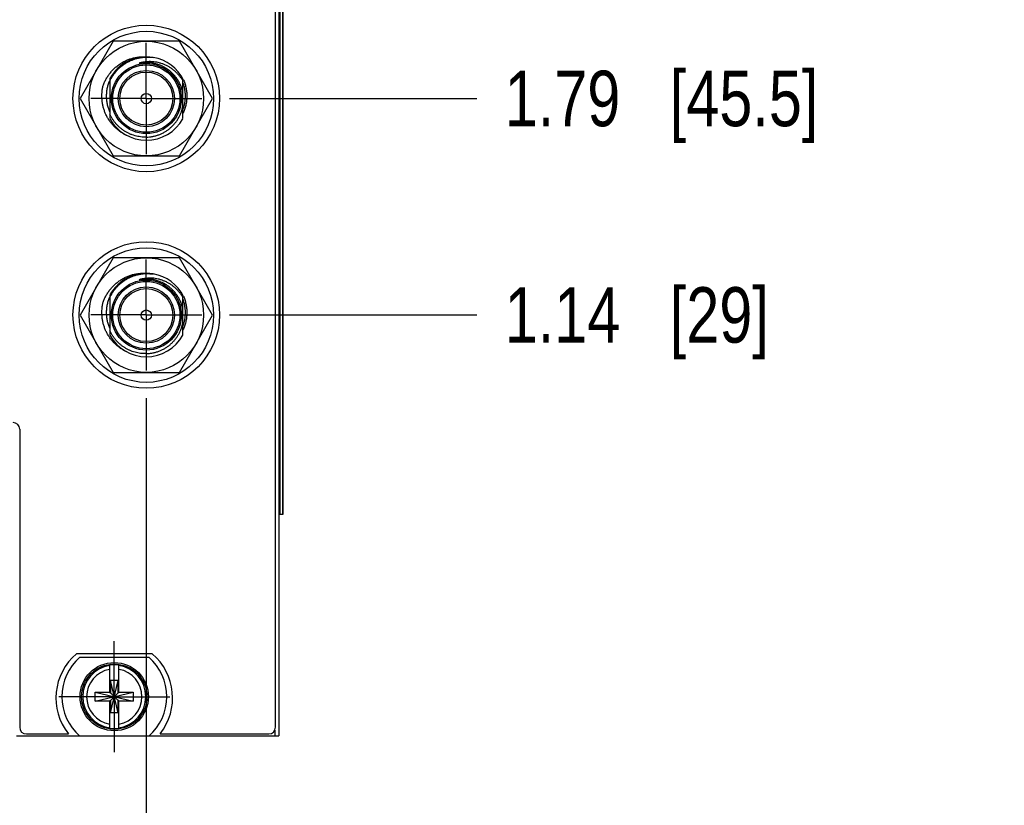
# Model space of a CAD drawing. Header units: inches. Extents: x 0 to 22, y 0 to 17.
# Tile 12 of 59: x 7.6 to 9.8, y 4 to 5.8. Entities that reach past the tile are written whole.
import ezdxf

# ---------------------------------------------------------------- set-up
doc = ezdxf.new("R2010")
doc.units = ezdxf.units.IN
doc.header["$LTSCALE"] = 1.21
doc.header["$MEASUREMENT"] = 0
doc.linetypes.add('CENTER', pattern=[0.6, 0.375, -0.075, 0.075, -0.075])
doc.layers.get('0').update_dxf_attribs({"linetype": 'CONTINUOUS'})
doc.layers.add('02___PRT_ALL_AXES', color=7, linetype='CONTINUOUS')
doc.layers.add('DIMENSIONS', color=7, linetype='CONTINUOUS')
doc.styles.get("Standard").update_dxf_attribs({"font": 'txt', "width": 0.8})
doc.dimstyles.new('DIMSTYLE_1', dxfattribs={"dimtxt": 0.125, "dimasz": 0.18, "dimexe": 0.125, "dimexo": 0.0625, "dimgap": 0.09, "dimtad": 0, "dimtih": 1, "dimtoh": 1, "dimlfac": 1.333333, "dimzin": 4, "dimdsep": 46, "dimtxsty": 'STANDARD', "dimblk": '_FILLED', "dimblk1": '_FILLED', "dimblk2": '_FILLED', "dimcen": 0.09, "dimadec": 0, "dimazin": 0, "dimtp": 0.001, "dimtm": 0.001, "dimtfac": 1, "dimtofl": 0, "dimtmove": 0, "dimatfit": 3, "dimldrblk": '_FILLED', "dimfxl": 1, "dimtolj": 1, "dimtzin": 4, "dimarcsym": 0})

# ---------------------------------------------------------------- blocks, each defined once
blk = doc.blocks.new('*D13')
at = {"layer": 'DIMENSIONS', "color": 2, "linetype": 'CONTINUOUS'}
blk.add_line((8.0451, 5.1252), (8.6023, 5.1252), dxfattribs=at)
at = {"layer": 'DIMENSIONS', "color": 2, "linetype": 'CONTINUOUS', "insert": (8.6648, 5.1877), "char_height": 0.125, "width": 0.925, "attachment_point": 1, "line_spacing_factor": 0.9}
blk.add_mtext('1.14{\\Ftxt.shx;\\W1.000000;\\H0.125000; }[29]', dxfattribs=at)
blk = doc.blocks.new('_FILLED')
at = {"color": 0, "linetype": 'BYBLOCK'}
blk.add_solid([(0, 0), (-1, 0.174), (-1, -0.174)], dxfattribs=at)
blk = doc.blocks.new('*D14')
at = {"layer": 'DIMENSIONS', "color": 2, "linetype": 'CONTINUOUS'}
blk.add_line((8.0451, 5.6127), (8.6023, 5.6127), dxfattribs=at)
at = {"layer": 'DIMENSIONS', "color": 2, "linetype": 'CONTINUOUS', "insert": (8.6648, 5.6752), "char_height": 0.125, "width": 1.125, "attachment_point": 1, "line_spacing_factor": 0.9}
blk.add_mtext('1.79{\\Ftxt.shx;\\W1.000000;\\H0.125000; }[45.5]', dxfattribs=at)
blk = doc.blocks.new('*D15')
at = {"layer": 'DIMENSIONS', "color": 2, "linetype": 'CONTINUOUS'}
blk.add_line((8.0451, 6.1002), (8.6023, 6.1002), dxfattribs=at)
at = {"layer": 'DIMENSIONS', "color": 2, "linetype": 'CONTINUOUS', "insert": (8.6648, 6.1627), "char_height": 0.125, "width": 0.925, "attachment_point": 1, "line_spacing_factor": 0.9}
blk.add_mtext('2.44{\\Ftxt.shx;\\W1.000000;\\H0.125000; }[62]', dxfattribs=at)
blk = doc.blocks.new('*D16')
at = {"layer": 'DIMENSIONS', "color": 2, "linetype": 'CONTINUOUS'}
blk.add_line((7.7466, 6.5749), (8.6023, 6.5749), dxfattribs=at)
at = {"layer": 'DIMENSIONS', "color": 2, "linetype": 'CONTINUOUS', "insert": (8.6648, 6.6374), "char_height": 0.125, "width": 1.125, "attachment_point": 1, "line_spacing_factor": 0.9}
blk.add_mtext('3.07{\\Ftxt.shx;\\W1.000000;\\H0.125000; }[78.1]', dxfattribs=at)
blk = doc.blocks.new('*D17')
at = {"layer": 'DIMENSIONS', "color": 2, "linetype": 'CONTINUOUS'}
for p, q in [((8.2887, 6.8441), (8.382, 6.9309)), ((8.382, 6.9309), (8.6023, 6.9309)), ((8.0451, 6.8441), (8.2887, 6.8441))]:
    blk.add_line(p, q, dxfattribs=at)
at = {"layer": 'DIMENSIONS', "color": 2, "linetype": 'CONTINUOUS', "insert": (8.6648, 6.9934), "char_height": 0.125, "width": 1.125, "attachment_point": 1, "line_spacing_factor": 0.9}
blk.add_mtext('3.43{\\Ftxt.shx;\\W1.000000;\\H0.125000; }[87.2]', dxfattribs=at)
blk = doc.blocks.new('*D18')
at = {"layer": 'DIMENSIONS', "color": 2, "linetype": 'CONTINUOUS'}
blk.add_line((7.7466, 7.0999), (8.6023, 7.0999), dxfattribs=at)
at = {"layer": 'DIMENSIONS', "color": 2, "linetype": 'CONTINUOUS', "insert": (8.6648, 7.1624), "char_height": 0.125, "width": 1.125, "attachment_point": 1, "line_spacing_factor": 0.9}
blk.add_mtext('3.77{\\Ftxt.shx;\\W1.000000;\\H0.125000; }[95.9]', dxfattribs=at)
blk = doc.blocks.new('*D19')
at = {"layer": 'DIMENSIONS', "color": 2, "linetype": 'CONTINUOUS'}
blk.add_line((6.673, 6.34), (8.6023, 6.34), dxfattribs=at)
at = {"layer": 'DIMENSIONS', "color": 2, "linetype": 'CONTINUOUS', "insert": (8.6648, 6.4025), "char_height": 0.125, "width": 1.125, "attachment_point": 1, "line_spacing_factor": 0.9}
blk.add_mtext('2.76{\\Ftxt.shx;\\W1.000000;\\H0.125000; }[70.1]', dxfattribs=at)
blk = doc.blocks.new('*D20')
at = {"layer": 'DIMENSIONS', "color": 2, "linetype": 'CONTINUOUS'}
blk.add_line((6.673, 6.7525), (8.6023, 6.7525), dxfattribs=at)
at = {"layer": 'DIMENSIONS', "color": 2, "linetype": 'CONTINUOUS', "insert": (8.6648, 6.815), "char_height": 0.125, "width": 1.125, "attachment_point": 1, "line_spacing_factor": 0.9}
blk.add_mtext('3.31{\\Ftxt.shx;\\W1.000000;\\H0.125000; }[84.1]', dxfattribs=at)
blk = doc.blocks.new('*D33')
at = {"layer": 'DIMENSIONS', "color": 2, "linetype": 'CONTINUOUS'}
blk.add_line((7.8575, 4.9376), (7.8575, 3.7076), dxfattribs=at)
at = {"layer": 'DIMENSIONS', "color": 2, "linetype": 'CONTINUOUS', "insert": (7.795, 3.6451), "char_height": 0.125, "width": 1.525, "attachment_point": 3, "rotation": 90, "line_spacing_factor": 0.9}
blk.add_mtext('4X 4.90{\\Ftxt.shx;\\W1.000000;\\H0.125000; }[124.4]', dxfattribs=at)

msp = doc.modelspace()

# ---------------------------------------------------------------- linework, layer by layer
at = {"color": 7, "linetype": 'CONTINUOUS'}
for p, q in [((8.156, 7.9759), (8.156, 4.1771)), ((8.1485, 4.1966), (8.1485, 7.9504)), ((8.1648, 7.6759), (8.1648, 4.6759)), ((7.7832, 5.7414), (7.7087, 5.6124)), ((7.9322, 5.7414), (7.7832, 5.7414)), ((8.0066, 5.6124), (7.9322, 5.7414)), ((7.8577, 5.6931), (7.8564, 5.6931)), ((7.7756, 5.6576), (7.7756, 5.6517)), ((7.9398, 5.5672), (7.9398, 5.6576)), ((7.7756, 5.6517), (7.7756, 5.5672)), ((7.7087, 5.6124), (7.7832, 5.4834)), ((7.9322, 5.4834), (8.0066, 5.6124)), ((7.7832, 5.4834), (7.9322, 5.4834)), ((7.7832, 5.2539), (7.7087, 5.1249)), ((7.9322, 5.2539), (7.7832, 5.2539)), ((8.0066, 5.1249), (7.9322, 5.2539)), ((7.8577, 5.2056), (7.8564, 5.2056)), ((7.7756, 5.1701), (7.7756, 5.1642)), ((7.9398, 5.0797), (7.9398, 5.1701)), ((7.7756, 5.1642), (7.7756, 5.0797)), ((7.7087, 5.1249), (7.7832, 4.9959)), ((7.9322, 4.9959), (8.0066, 5.1249)), ((7.7832, 4.9959), (7.9322, 4.9959)), ((7.5725, 4.8679), (7.5725, 4.1966)), ((8.1648, 4.6759), (8.156, 4.6759)), ((7.8708, 4.3624), (7.7002, 4.3624)), ((7.7077, 4.3545), (7.8633, 4.3545)), ((7.7752, 4.2744), (7.7752, 4.3366)), ((7.7959, 4.2744), (7.7959, 4.3366)), ((7.7943, 4.302), (7.7767, 4.302)), ((7.7943, 4.2292), (7.7767, 4.302)), ((7.7767, 4.302), (7.7767, 4.2744)), ((7.7767, 4.2292), (7.7943, 4.302)), ((7.7943, 4.2744), (7.7943, 4.302)), ((7.7427, 4.2553), (7.8283, 4.2759)), ((7.7427, 4.2759), (7.7752, 4.2759)), ((7.7427, 4.2759), (7.8283, 4.2553)), ((7.7427, 4.2553), (7.7427, 4.2759)), ((7.7752, 4.2744), (7.7767, 4.2744)), ((7.7767, 4.2744), (7.7943, 4.2568)), ((7.7767, 4.2568), (7.7943, 4.2744)), ((7.7959, 4.2744), (7.7943, 4.2744)), ((7.7959, 4.2759), (7.8283, 4.2759)), ((7.8283, 4.2759), (7.8283, 4.2553)), ((7.7752, 4.2553), (7.7427, 4.2553)), ((7.7752, 4.2568), (7.7767, 4.2568)), ((7.7752, 4.1946), (7.7752, 4.2568)), ((7.7767, 4.2568), (7.7767, 4.2292)), ((7.7959, 4.2568), (7.7943, 4.2568)), ((7.7943, 4.2292), (7.7943, 4.2568)), ((7.7959, 4.1946), (7.7959, 4.2568)), ((7.8283, 4.2553), (7.7959, 4.2553)), ((7.7943, 4.2292), (7.7767, 4.2292)), ((7.565, 4.1771), (7.7073, 4.1771)), ((7.5875, 4.1816), (7.6823, 4.1816)), ((7.8633, 4.1767), (7.7077, 4.1767)), ((7.8638, 4.1771), (8.156, 4.1771)), ((7.8888, 4.1816), (8.1335, 4.1816))]:
    msp.add_line(p, q, dxfattribs=at)
at = {"color": 9, "linetype": 'CONTINUOUS'}
for p, q in [((8.1582, 7.6759), (8.1582, 4.6759)), ((8.1647, 7.6759), (8.1647, 4.6759)), ((8.147, 4.1901), (8.147, 4.1771))]:
    msp.add_line(p, q, dxfattribs=at)
at = {"color": 7, "linetype": 'CONTINUOUS'}
for centre, radius in [((7.8575, 5.6127), 0.165), ((7.8577, 5.6124), 0.1515), ((7.8577, 5.6124), 0.129), ((7.8577, 5.6124), 0.0788), ((7.8577, 5.6124), 0.0634), ((7.8577, 5.6124), 0.0596), ((7.8577, 5.6124), 0.0116), ((7.8575, 5.1252), 0.165), ((7.8577, 5.1249), 0.1515), ((7.8577, 5.1249), 0.129), ((7.8577, 5.1249), 0.0788), ((7.8577, 5.1249), 0.0634), ((7.8577, 5.1249), 0.0596), ((7.8577, 5.1249), 0.0116), ((7.7855, 4.2656), 0.0769), ((7.7855, 4.2656), 0.0735)]:
    msp.add_circle(centre, radius, dxfattribs=at)
at = {"color": 9, "linetype": 'CONTINUOUS'}
for centre in [(7.8577, 5.6124), (7.8577, 5.1249)]:
    msp.add_circle(centre, 0.0757, dxfattribs=at)
at = {"color": 7, "linetype": 'CONTINUOUS'}
for centre, radius, start, end in [((7.8577, 5.6124), 0.0938, 80.7764, 151.1635), ((7.8577, 5.6124), 0.0938, 26.3984, 80.4922), ((7.8599, 5.6177), 0.0917, 156.8717, 158.0534), ((7.8577, 5.6124), 0.0938, 208.8365, 331.1635), ((7.8526, 5.615), 0.0938, 240.5444, 244.6598), ((7.8577, 5.1249), 0.0938, 80.7764, 151.1635), ((7.8577, 5.1249), 0.0938, 26.3984, 80.4922), ((7.8599, 5.1302), 0.0917, 156.8717, 158.0534), ((7.8577, 5.1249), 0.0938, 208.8365, 331.1635), ((7.8526, 5.1275), 0.0938, 240.5444, 244.6598), ((7.5575, 4.8679), 0.015, 0, 90), ((7.7855, 4.2626), 0.1313, 130.5358, 218.1078), ((7.7855, 4.2656), 0.1181, 131.203, 228.797), ((7.7855, 4.2656), 0.1181, 311.203, 48.797), ((7.7855, 4.2626), 0.1313, 321.8922, 49.4642), ((7.7855, 4.2656), 0.0717, 81.7166, 98.2834), ((7.5875, 4.1966), 0.015, 180, 270), ((7.7855, 4.2656), 0.0717, 261.7166, 278.2834), ((8.1335, 4.1966), 0.015, 270, 360)]:
    msp.add_arc(centre, radius, start, end, dxfattribs=at)
at = {"color": 9, "linetype": 'CONTINUOUS'}
for centre, radius, start, end in [((7.8577, 5.6124), 0.0815, 56.2798, 100.4064), ((7.8577, 5.1249), 0.0815, 56.2798, 100.4064), ((7.7855, 4.2656), 0.071, 98.3637, 261.6363), ((7.7855, 4.2656), 0.0624, 99.5336, 260.4664), ((7.7855, 4.2656), 0.071, 278.3637, 81.6363), ((7.7855, 4.2656), 0.0624, 279.5336, 80.4664)]:
    msp.add_arc(centre, radius, start, end, dxfattribs=at)
at = {"color": 7, "linetype": 'CONTINUOUS'}
for points, knots in [([(7.7604, 5.6418), (7.7614, 5.6444), (7.763, 5.6483), (7.7654, 5.6533), (7.7681, 5.6582), (7.7718, 5.6641), (7.776, 5.6697), (7.7796, 5.674), (7.7834, 5.6781), (7.7884, 5.6829), (7.795, 5.6881), (7.8019, 5.6928), (7.8092, 5.6969), (7.8169, 5.7003), (7.8235, 5.7025), (7.8289, 5.704), (7.8343, 5.7052), (7.8412, 5.7063), (7.8482, 5.7068), (7.8538, 5.7068), (7.8593, 5.7066), (7.8635, 5.7061), (7.8663, 5.7057)], [0, 0, 0, 0, 0.062498, 0.093753, 0.125008, 0.187506, 0.250003, 0.281258, 0.312514, 0.37501, 0.437507, 0.500004, 0.5625, 0.624996, 0.687492, 0.718748, 0.750003, 0.812499, 0.874994, 0.906249, 0.937504, 1, 1, 1, 1]), ([(7.7756, 5.6517), (7.7766, 5.6539), (7.7783, 5.6573), (7.7807, 5.6616), (7.7834, 5.6657), (7.7871, 5.6708), (7.7919, 5.6764), (7.7972, 5.6817), (7.8029, 5.6865), (7.809, 5.6908), (7.8154, 5.6946), (7.8221, 5.6979), (7.829, 5.7007), (7.8362, 5.7029), (7.8435, 5.7045), (7.8509, 5.7055), (7.8571, 5.7058), (7.862, 5.7058), (7.867, 5.7056), (7.8707, 5.7052), (7.8732, 5.7048)], [0, 0, 0, 0, 0.062498, 0.093753, 0.125008, 0.187506, 0.250004, 0.312502, 0.375, 0.437498, 0.499997, 0.562495, 0.624994, 0.687493, 0.749991, 0.81249, 0.874989, 0.906244, 0.937501, 1, 1, 1, 1]), ([(7.8564, 5.6931), (7.8557, 5.6931), (7.8546, 5.693), (7.8532, 5.693), (7.8522, 5.6929), (7.8511, 5.6928), (7.8501, 5.6928), (7.849, 5.6927), (7.8482, 5.6926), (7.8475, 5.6925), (7.8469, 5.6924), (7.8464, 5.6924), (7.8459, 5.6923), (7.8454, 5.6923), (7.8448, 5.6922), (7.8444, 5.6921), (7.8441, 5.6921), (7.8438, 5.6921), (7.8435, 5.692), (7.8433, 5.692), (7.843, 5.692), (7.8428, 5.6919), (7.8425, 5.6919), (7.8424, 5.6919), (7.8422, 5.6919), (7.8421, 5.6919), (7.842, 5.6918), (7.8419, 5.6918), (7.8418, 5.6918), (7.8418, 5.6918), (7.8417, 5.6918), (7.8416, 5.6918), (7.8416, 5.6918), (7.8415, 5.6918), (7.8415, 5.6918), (7.8415, 5.6918), (7.8415, 5.6918), (7.8414, 5.6918), (7.8414, 5.6918), (7.8414, 5.6919), (7.8414, 5.6919), (7.8414, 5.6919), (7.8414, 5.6919), (7.8414, 5.6919), (7.8414, 5.6919), (7.8414, 5.6919), (7.8414, 5.6919), (7.8414, 5.6919), (7.8415, 5.692), (7.8415, 5.692), (7.8415, 5.692), (7.8416, 5.692), (7.8416, 5.692), (7.8417, 5.6921), (7.8417, 5.6921), (7.8418, 5.6921), (7.8419, 5.6921), (7.842, 5.6922), (7.8421, 5.6922), (7.8422, 5.6923), (7.8423, 5.6923), (7.8425, 5.6924), (7.8427, 5.6924), (7.8429, 5.6925), (7.843, 5.6925)], [0, 0, 0, 0, 0.125501, 0.188251, 0.251002, 0.313751, 0.376499, 0.439246, 0.50199, 0.53336, 0.56473, 0.596097, 0.627463, 0.658826, 0.690186, 0.72154, 0.737215, 0.752887, 0.768557, 0.784223, 0.799884, 0.815539, 0.831183, 0.839, 0.846812, 0.854618, 0.862413, 0.866306, 0.870194, 0.874076, 0.877949, 0.88181, 0.885652, 0.887561, 0.889459, 0.891341, 0.893188, 0.894091, 0.894983, 0.895863, 0.89668, 0.897411, 0.898117, 0.898849, 0.89964, 0.900497, 0.901377, 0.903174, 0.90502, 0.906891, 0.908777, 0.910675, 0.914493, 0.918332, 0.922184, 0.926045, 0.929914, 0.937667, 0.945435, 0.953213, 0.960999, 0.968791, 0.984389, 1, 1, 1, 1]), ([(7.9398, 5.653), (7.9386, 5.655), (7.936, 5.6589), (7.9317, 5.6644), (7.927, 5.6696), (7.9218, 5.6744), (7.9164, 5.6788), (7.9105, 5.6828), (7.9044, 5.6862), (7.898, 5.6892), (7.8914, 5.6916), (7.8847, 5.6935), (7.8778, 5.6948), (7.8708, 5.6956), (7.8637, 5.6957), (7.8579, 5.6953), (7.8533, 5.6947), (7.8486, 5.6939), (7.8452, 5.6931), (7.843, 5.6925)], [0, 0, 0, 0, 0.062526, 0.125049, 0.187569, 0.250086, 0.312599, 0.375109, 0.437615, 0.500117, 0.562615, 0.62511, 0.6876, 0.750086, 0.812568, 0.875045, 0.906289, 0.937532, 1, 1, 1, 1]), ([(7.9038, 5.6795), (7.9021, 5.6806), (7.8986, 5.6827), (7.8932, 5.6855), (7.8876, 5.6878), (7.8818, 5.6897), (7.8759, 5.6912), (7.8699, 5.6923), (7.8638, 5.6929), (7.8597, 5.6931), (7.8577, 5.6931)], [0, 0, 0, 0, 0.12498, 0.249967, 0.37496, 0.499958, 0.624962, 0.74997, 0.874983, 1, 1, 1, 1]), ([(7.9398, 5.6255), (7.9393, 5.6282), (7.938, 5.6336), (7.9353, 5.6415), (7.9318, 5.6491), (7.9275, 5.6563), (7.9225, 5.663), (7.9169, 5.6692), (7.9107, 5.6747), (7.9061, 5.678), (7.9038, 5.6795)], [0, 0, 0, 0, 0.125003, 0.250003, 0.375003, 0.500004, 0.625003, 0.750003, 0.875001, 1, 1, 1, 1]), ([(7.8065, 5.5333), (7.8042, 5.5346), (7.8008, 5.5367), (7.7965, 5.5398), (7.7923, 5.543), (7.7874, 5.5474), (7.7828, 5.5521), (7.7794, 5.5561), (7.7762, 5.5603), (7.7725, 5.5657), (7.7685, 5.5726), (7.7652, 5.5798), (7.7624, 5.5872), (7.7603, 5.5948), (7.7587, 5.6025), (7.7578, 5.6104), (7.7575, 5.6183), (7.7578, 5.6249), (7.7583, 5.6301), (7.759, 5.6354), (7.7598, 5.6392), (7.7604, 5.6418)], [0, 0, 0, 0, 0.062497, 0.093752, 0.125007, 0.187504, 0.250001, 0.281256, 0.312511, 0.375008, 0.437506, 0.500003, 0.562501, 0.624999, 0.687497, 0.749995, 0.812493, 0.874991, 0.906246, 0.937501, 1, 1, 1, 1]), ([(7.7756, 5.5828), (7.7744, 5.5856), (7.7723, 5.5911), (7.77, 5.5997), (7.7686, 5.6084), (7.7681, 5.6173), (7.7685, 5.6262), (7.7697, 5.635), (7.7718, 5.6436), (7.7737, 5.6492), (7.7748, 5.6519)], [0, 0, 0, 0, 0.124999, 0.249996, 0.374994, 0.499994, 0.624994, 0.749994, 0.874994, 1, 1, 1, 1]), ([(7.9398, 5.6481), (7.9407, 5.6457), (7.9422, 5.6409), (7.9438, 5.6334), (7.9447, 5.6271), (7.945, 5.622), (7.9451, 5.6169), (7.9449, 5.6106), (7.944, 5.6043), (7.9431, 5.5993), (7.9418, 5.5944), (7.9407, 5.5907), (7.9398, 5.5883)], [0, 0, 0, 0, 0.124994, 0.249987, 0.37498, 0.437491, 0.500002, 0.624995, 0.749987, 0.812497, 0.875008, 1, 1, 1, 1]), ([(7.9417, 5.6541), (7.9429, 5.6511), (7.9451, 5.645), (7.9475, 5.6355), (7.9488, 5.6258), (7.9491, 5.6161), (7.9484, 5.6064), (7.9466, 5.5968), (7.9438, 5.5875), (7.9413, 5.5815), (7.9399, 5.5786)], [0, 0, 0, 0, 0.125003, 0.250004, 0.375005, 0.500006, 0.625005, 0.750004, 0.875003, 1, 1, 1, 1]), ([(7.8577, 5.5256), (7.8601, 5.5256), (7.8637, 5.5259), (7.8686, 5.5265), (7.8733, 5.5273), (7.8792, 5.5287), (7.8861, 5.531), (7.8928, 5.5339), (7.8993, 5.5373), (7.9054, 5.5412), (7.9112, 5.5457), (7.9165, 5.5506), (7.9214, 5.556), (7.9251, 5.5608), (7.9279, 5.5648), (7.9304, 5.5689), (7.9332, 5.5743), (7.9356, 5.5799), (7.9372, 5.5845), (7.9386, 5.5891), (7.9394, 5.5927), (7.9398, 5.595)], [0, 0, 0, 0, 0.062499, 0.093755, 0.12501, 0.187509, 0.250007, 0.312504, 0.375002, 0.4375, 0.499997, 0.562494, 0.624991, 0.687488, 0.718744, 0.75, 0.812496, 0.874993, 0.906248, 0.937503, 1, 1, 1, 1]), ([(7.8577, 5.5256), (7.8555, 5.5255), (7.8513, 5.5256), (7.8448, 5.5261), (7.8385, 5.5272), (7.8322, 5.5287), (7.8261, 5.5306), (7.8201, 5.533), (7.8144, 5.5358), (7.8088, 5.5391), (7.8035, 5.5427), (7.7985, 5.5467), (7.7937, 5.5511), (7.7893, 5.5558), (7.7853, 5.5608), (7.7816, 5.5661), (7.7784, 5.5716), (7.7764, 5.5755), (7.7756, 5.5774)], [0, 0, 0, 0, 0.062499, 0.124999, 0.187498, 0.249998, 0.312497, 0.374997, 0.437497, 0.499997, 0.562497, 0.624997, 0.687497, 0.749998, 0.812498, 0.874998, 0.9375, 1, 1, 1, 1]), ([(7.7604, 5.1543), (7.7614, 5.1569), (7.763, 5.1608), (7.7654, 5.1658), (7.7681, 5.1707), (7.7718, 5.1766), (7.776, 5.1822), (7.7796, 5.1865), (7.7834, 5.1906), (7.7884, 5.1954), (7.795, 5.2006), (7.8019, 5.2053), (7.8092, 5.2094), (7.8169, 5.2128), (7.8235, 5.215), (7.8289, 5.2165), (7.8343, 5.2177), (7.8412, 5.2188), (7.8482, 5.2193), (7.8538, 5.2193), (7.8593, 5.2191), (7.8635, 5.2186), (7.8663, 5.2182)], [0, 0, 0, 0, 0.062498, 0.093753, 0.125008, 0.187506, 0.250003, 0.281258, 0.312514, 0.37501, 0.437507, 0.500004, 0.5625, 0.624996, 0.687492, 0.718748, 0.750003, 0.812499, 0.874994, 0.906249, 0.937504, 1, 1, 1, 1]), ([(7.7756, 5.1642), (7.7766, 5.1664), (7.7783, 5.1698), (7.7807, 5.1741), (7.7834, 5.1782), (7.7871, 5.1833), (7.7919, 5.1889), (7.7972, 5.1942), (7.8029, 5.199), (7.809, 5.2033), (7.8154, 5.2071), (7.8221, 5.2104), (7.829, 5.2132), (7.8362, 5.2154), (7.8435, 5.217), (7.8509, 5.218), (7.8571, 5.2183), (7.862, 5.2183), (7.867, 5.2181), (7.8707, 5.2177), (7.8732, 5.2173)], [0, 0, 0, 0, 0.062498, 0.093753, 0.125008, 0.187506, 0.250004, 0.312502, 0.375, 0.437498, 0.499997, 0.562495, 0.624994, 0.687493, 0.749991, 0.81249, 0.874989, 0.906244, 0.937501, 1, 1, 1, 1]), ([(7.8564, 5.2056), (7.8557, 5.2056), (7.8546, 5.2055), (7.8532, 5.2055), (7.8522, 5.2054), (7.8511, 5.2053), (7.8501, 5.2053), (7.849, 5.2052), (7.8482, 5.2051), (7.8475, 5.205), (7.8469, 5.2049), (7.8464, 5.2049), (7.8459, 5.2048), (7.8454, 5.2048), (7.8448, 5.2047), (7.8444, 5.2046), (7.8441, 5.2046), (7.8438, 5.2046), (7.8435, 5.2045), (7.8433, 5.2045), (7.843, 5.2045), (7.8428, 5.2044), (7.8425, 5.2044), (7.8424, 5.2044), (7.8422, 5.2044), (7.8421, 5.2044), (7.842, 5.2043), (7.8419, 5.2043), (7.8418, 5.2043), (7.8418, 5.2043), (7.8417, 5.2043), (7.8416, 5.2043), (7.8416, 5.2043), (7.8415, 5.2043), (7.8415, 5.2043), (7.8415, 5.2043), (7.8415, 5.2043), (7.8414, 5.2043), (7.8414, 5.2043), (7.8414, 5.2044), (7.8414, 5.2044), (7.8414, 5.2044), (7.8414, 5.2044), (7.8414, 5.2044), (7.8414, 5.2044), (7.8414, 5.2044), (7.8414, 5.2044), (7.8414, 5.2044), (7.8415, 5.2045), (7.8415, 5.2045), (7.8415, 5.2045), (7.8416, 5.2045), (7.8416, 5.2045), (7.8417, 5.2046), (7.8417, 5.2046), (7.8418, 5.2046), (7.8419, 5.2046), (7.842, 5.2047), (7.8421, 5.2047), (7.8422, 5.2048), (7.8423, 5.2048), (7.8425, 5.2049), (7.8427, 5.2049), (7.8429, 5.205), (7.843, 5.205)], [0, 0, 0, 0, 0.125501, 0.188251, 0.251002, 0.313751, 0.376499, 0.439246, 0.50199, 0.53336, 0.56473, 0.596097, 0.627463, 0.658826, 0.690186, 0.72154, 0.737215, 0.752887, 0.768557, 0.784223, 0.799884, 0.815539, 0.831183, 0.839, 0.846812, 0.854618, 0.862413, 0.866306, 0.870194, 0.874076, 0.877949, 0.88181, 0.885652, 0.887561, 0.889459, 0.891341, 0.893188, 0.894091, 0.894983, 0.895863, 0.89668, 0.897411, 0.898117, 0.898849, 0.89964, 0.900497, 0.901377, 0.903174, 0.90502, 0.906891, 0.908777, 0.910675, 0.914493, 0.918332, 0.922184, 0.926045, 0.929914, 0.937667, 0.945435, 0.953213, 0.960999, 0.968791, 0.984389, 1, 1, 1, 1]), ([(7.9398, 5.1655), (7.9386, 5.1675), (7.936, 5.1714), (7.9317, 5.1769), (7.927, 5.1821), (7.9218, 5.1869), (7.9164, 5.1913), (7.9105, 5.1953), (7.9044, 5.1987), (7.898, 5.2017), (7.8914, 5.2041), (7.8847, 5.206), (7.8778, 5.2073), (7.8708, 5.2081), (7.8637, 5.2082), (7.8579, 5.2078), (7.8533, 5.2072), (7.8486, 5.2064), (7.8452, 5.2056), (7.843, 5.205)], [0, 0, 0, 0, 0.062526, 0.125049, 0.187569, 0.250086, 0.312599, 0.375109, 0.437615, 0.500117, 0.562615, 0.62511, 0.6876, 0.750086, 0.812568, 0.875045, 0.906289, 0.937532, 1, 1, 1, 1]), ([(7.9038, 5.192), (7.9021, 5.1931), (7.8986, 5.1952), (7.8932, 5.198), (7.8876, 5.2003), (7.8818, 5.2022), (7.8759, 5.2037), (7.8699, 5.2048), (7.8638, 5.2054), (7.8597, 5.2056), (7.8577, 5.2056)], [0, 0, 0, 0, 0.12498, 0.249967, 0.37496, 0.499958, 0.624962, 0.74997, 0.874983, 1, 1, 1, 1]), ([(7.9398, 5.138), (7.9393, 5.1407), (7.938, 5.1461), (7.9353, 5.154), (7.9318, 5.1616), (7.9275, 5.1688), (7.9225, 5.1755), (7.9169, 5.1817), (7.9107, 5.1872), (7.9061, 5.1905), (7.9038, 5.192)], [0, 0, 0, 0, 0.125003, 0.250003, 0.375003, 0.500004, 0.625003, 0.750003, 0.875001, 1, 1, 1, 1]), ([(7.9417, 5.1666), (7.9429, 5.1636), (7.9451, 5.1575), (7.9475, 5.148), (7.9488, 5.1383), (7.9491, 5.1286), (7.9484, 5.1189), (7.9466, 5.1093), (7.9438, 5.1), (7.9413, 5.094), (7.9399, 5.0911)], [0, 0, 0, 0, 0.125003, 0.250004, 0.375005, 0.500006, 0.625005, 0.750004, 0.875003, 1, 1, 1, 1]), ([(7.8065, 5.0458), (7.8042, 5.0471), (7.8008, 5.0492), (7.7965, 5.0523), (7.7923, 5.0555), (7.7874, 5.0599), (7.7828, 5.0646), (7.7794, 5.0686), (7.7762, 5.0728), (7.7725, 5.0782), (7.7685, 5.0851), (7.7652, 5.0923), (7.7624, 5.0997), (7.7603, 5.1073), (7.7587, 5.115), (7.7578, 5.1229), (7.7575, 5.1308), (7.7578, 5.1374), (7.7583, 5.1426), (7.759, 5.1479), (7.7598, 5.1517), (7.7604, 5.1543)], [0, 0, 0, 0, 0.062497, 0.093752, 0.125007, 0.187504, 0.250001, 0.281256, 0.312511, 0.375008, 0.437506, 0.500003, 0.562501, 0.624999, 0.687497, 0.749995, 0.812493, 0.874991, 0.906246, 0.937501, 1, 1, 1, 1]), ([(7.7756, 5.0953), (7.7744, 5.0981), (7.7723, 5.1036), (7.77, 5.1122), (7.7686, 5.1209), (7.7681, 5.1298), (7.7685, 5.1387), (7.7697, 5.1475), (7.7718, 5.1561), (7.7737, 5.1617), (7.7748, 5.1644)], [0, 0, 0, 0, 0.124999, 0.249996, 0.374994, 0.499994, 0.624994, 0.749994, 0.874994, 1, 1, 1, 1]), ([(7.9398, 5.1606), (7.9407, 5.1582), (7.9422, 5.1534), (7.9438, 5.1459), (7.9447, 5.1396), (7.945, 5.1345), (7.9451, 5.1294), (7.9449, 5.1231), (7.944, 5.1168), (7.9431, 5.1118), (7.9418, 5.1069), (7.9407, 5.1032), (7.9398, 5.1008)], [0, 0, 0, 0, 0.124994, 0.249987, 0.37498, 0.437491, 0.500002, 0.624995, 0.749987, 0.812497, 0.875008, 1, 1, 1, 1]), ([(7.8577, 5.0381), (7.8601, 5.0381), (7.8637, 5.0384), (7.8686, 5.039), (7.8733, 5.0398), (7.8792, 5.0412), (7.8861, 5.0435), (7.8928, 5.0464), (7.8993, 5.0498), (7.9054, 5.0537), (7.9112, 5.0582), (7.9165, 5.0631), (7.9214, 5.0685), (7.9251, 5.0733), (7.9279, 5.0773), (7.9304, 5.0814), (7.9332, 5.0868), (7.9356, 5.0924), (7.9372, 5.097), (7.9386, 5.1016), (7.9394, 5.1052), (7.9398, 5.1075)], [0, 0, 0, 0, 0.062499, 0.093755, 0.12501, 0.187509, 0.250007, 0.312504, 0.375002, 0.4375, 0.499997, 0.562494, 0.624991, 0.687488, 0.718744, 0.75, 0.812496, 0.874993, 0.906248, 0.937503, 1, 1, 1, 1]), ([(7.8577, 5.0381), (7.8555, 5.038), (7.8513, 5.0381), (7.8448, 5.0386), (7.8385, 5.0397), (7.8322, 5.0412), (7.8261, 5.0431), (7.8201, 5.0455), (7.8144, 5.0483), (7.8088, 5.0516), (7.8035, 5.0552), (7.7985, 5.0592), (7.7937, 5.0636), (7.7893, 5.0683), (7.7853, 5.0733), (7.7816, 5.0786), (7.7784, 5.0841), (7.7764, 5.088), (7.7756, 5.0899)], [0, 0, 0, 0, 0.062499, 0.124999, 0.187498, 0.249998, 0.312497, 0.374997, 0.437497, 0.499997, 0.562497, 0.624997, 0.687497, 0.749998, 0.812498, 0.874998, 0.9375, 1, 1, 1, 1])]:
    msp.add_open_spline(points, degree=3, knots=knots, dxfattribs=at)
at = {"layer": '02___PRT_ALL_AXES', "color": 7, "linetype": 'CENTER'}
for p, q in [((7.8575, 5.6127), (7.8575, 5.7378)), ((7.8575, 5.6127), (7.7325, 5.6127)), ((7.8575, 5.6127), (7.9826, 5.6127)), ((7.8575, 5.6127), (7.8575, 5.4876)), ((7.8575, 5.1252), (7.8575, 5.2503)), ((7.8575, 5.1252), (7.7325, 5.1252)), ((7.8575, 5.1252), (7.9826, 5.1252)), ((7.8575, 5.1252), (7.8575, 5.0001)), ((7.7855, 4.2656), (7.7855, 4.3907)), ((7.7855, 4.2656), (7.6605, 4.2656)), ((7.7855, 4.2656), (7.9106, 4.2656)), ((7.7855, 4.2656), (7.7855, 4.1405))]:
    msp.add_line(p, q, dxfattribs=at)

# ---------------------------------------------------------------- dimensions: what is measured, and where the dimension line sits
at = {"layer": 'DIMENSIONS', "color": 2, "linetype": 'CONTINUOUS'}
for feature_location, offset, origin, picture, middle in [((7.7466, 7.0999), (0.8557, 0), (7.6841, 4.2687), '*D18', (9.2273, 7.0999)), ((8.0451, 6.8441), (0.5572, 0.0868), (7.9826, 4.2687), '*D17', (9.2273, 6.9309)), ((6.673, 6.7525), (1.9293, 0), (6.6105, 4.2687), '*D20', (9.2273, 6.7525)), ((7.7466, 6.5749), (0.8557, 0), (7.6841, 4.2687), '*D16', (9.2273, 6.5749)), ((6.673, 6.34), (1.9293, 0), (6.6105, 4.2687), '*D19', (9.2273, 6.34)), ((8.0451, 6.1002), (0.5572, 0), (7.9826, 4.2687), '*D15', (9.1273, 6.1002)), ((8.0451, 5.6127), (0.5572, 0), (7.9826, 4.2687), '*D14', (9.2273, 5.6127)), ((8.0451, 5.1252), (0.5572, 0), (7.9826, 4.2687), '*D13', (9.1273, 5.1252))]:
    dim = msp.add_ordinate_dim(feature_location=feature_location, offset=offset, dtype=0, origin=origin, dimstyle='DIMSTYLE_1', override={"dimtad": 1, "dimtih": 0, "dimtoh": 0}, dxfattribs=at)
    dim.commit()
    dim.dimension.update_dxf_attribs({"geometry": picture, "text_midpoint": middle})
dim = msp.add_ordinate_dim(feature_location=(7.8575, 4.9376), offset=(0, -1.23), dtype=1, origin=(4.1855, 5.0001), text='4X <>', dimstyle='DIMSTYLE_1', override={"dimtad": 1, "dimtih": 0, "dimtoh": 0}, dxfattribs=at)
dim.commit()
dim.dimension.update_dxf_attribs({"geometry": '*D33', "text_midpoint": (7.8575, 2.8826)})

doc.saveas('drawing.dxf')
